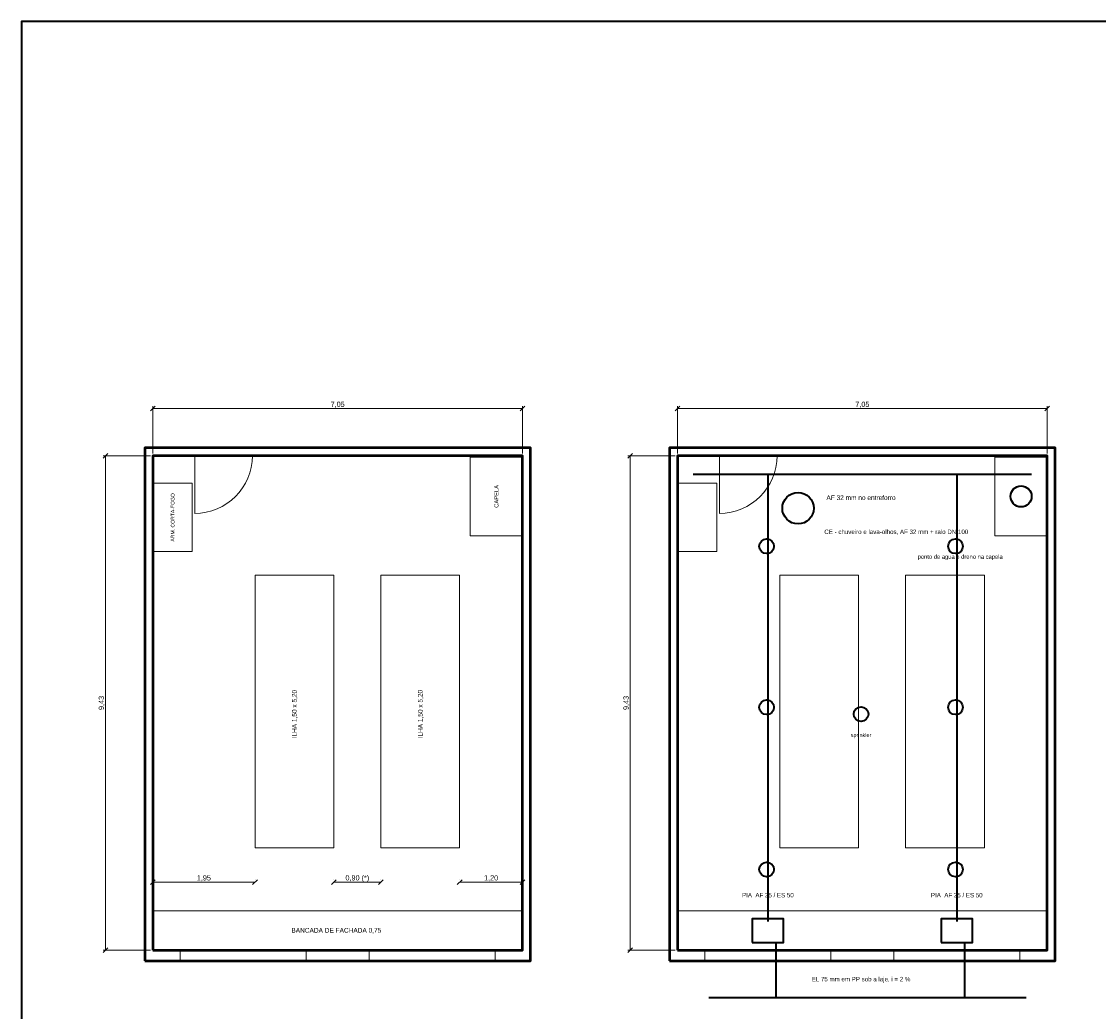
# Model space of a CAD drawing. Header units: metres. Extents: x -2.5 to 38.6, y -11 to 17.7.
# Tile 2 of 3: x -2.5 to 18, y -1.2 to 17.7. Entities that reach past the tile are written whole.
import ezdxf
from ezdxf.enums import TextEntityAlignment as Align

# ---------------------------------------------------------------- set-up
doc = ezdxf.new("R2010")
doc.units = ezdxf.units.M
for name, color, linetype, lineweight, true_color in [('COTA', 8, 'Continuous', 13, 0x6a6a6a), ('ESQUADRIA', 4, 'Continuous', 18, 0x007f9f), ('HID_AF', 5, 'Continuous', 40, 0x1d4ed8), ('HID_AP', 3, 'Continuous', 40, 0x15803d), ('HID_EL', 6, 'Continuous', 40, 0xa21caf), ('INC', 1, 'Continuous', 40, 0xd11a1a), ('MOBILIA', 9, 'Continuous', 13, 0xa8a8a8)]:
    doc.layers.add(name, color=color, linetype=linetype, lineweight=lineweight, true_color=true_color)
doc.layers.add('FOLHA', color=7, linetype='Continuous', lineweight=35)
doc.layers.add('PAREDE', color=7, linetype='Continuous', lineweight=50)

msp = doc.modelspace()

# ---------------------------------------------------------------- linework, layer by layer
at = {"layer": 'COTA'}
for p, q in [((-0.045, 10.28), (0.045, 10.37)), ((0, 9.47), (0, 10.37)), ((0, 10.325), (7.05, 10.325)), ((7.005, 10.28), (7.095, 10.37)), ((7.05, 9.47), (7.05, 10.37)), ((9.955, 10.28), (10.045, 10.37)), ((10, 9.47), (10, 10.37)), ((10, 10.325), (17.05, 10.325)), ((17.005, 10.28), (17.095, 10.37)), ((17.05, 9.47), (17.05, 10.37)), ((-0.945, 9.38), (-0.855, 9.47)), ((9.055, 9.38), (9.145, 9.47)), ((-0.045, 9.425), (-0.945, 9.425)), ((-0.9, 0), (-0.9, 9.425)), ((9.955, 9.425), (9.055, 9.425)), ((9.1, 0), (9.1, 9.425)), ((-0.045, 1.255), (0.045, 1.345)), ((0, 1.345), (0, 1.345)), ((0, 1.3), (1.95, 1.3)), ((1.905, 1.255), (1.995, 1.345)), ((1.95, 1.345), (1.95, 1.345)), ((3.405, 1.255), (3.495, 1.345)), ((3.45, 1.345), (3.45, 1.345)), ((3.45, 1.3), (4.35, 1.3)), ((4.305, 1.255), (4.395, 1.345)), ((4.35, 1.345), (4.35, 1.345)), ((5.805, 1.255), (5.895, 1.345)), ((5.85, 1.345), (5.85, 1.345)), ((5.85, 1.3), (7.05, 1.3)), ((7.005, 1.255), (7.095, 1.345)), ((7.05, 1.345), (7.05, 1.345)), ((-0.945, -0.045), (-0.855, 0.045)), ((-0.045, 0), (-0.945, 0)), ((9.055, -0.045), (9.145, 0.045)), ((9.955, 0), (9.055, 0))]:
    msp.add_line(p, q, dxfattribs=at)
at = {"layer": 'ESQUADRIA'}
for p, q in [((0.8, 9.425), (0.8, 8.325)), ((10.8, 9.425), (10.8, 8.325))]:
    msp.add_line(p, q, dxfattribs=at)
for points in [[(0.525, -0.2), (2.925, -0.2), (2.925, 0), (0.525, 0)], [(4.125, -0.2), (6.525, -0.2), (6.525, 0), (4.125, 0)], [(10.525, -0.2), (12.925, -0.2), (12.925, 0), (10.525, 0)], [(14.125, -0.2), (16.525, -0.2), (16.525, 0), (14.125, 0)]]:
    msp.add_lwpolyline(points, close=True, dxfattribs=at)
for centre in [(0.8, 9.425), (10.8, 9.425)]:
    msp.add_arc(centre, 1.1, 270, 360, dxfattribs=at)
at = {"layer": 'FOLHA'}
msp.add_lwpolyline([(-2.5, -11), (38.55, -11), (38.55, 17.7), (-2.5, 17.7)], close=True, dxfattribs=at)
at = {"layer": 'HID_AF'}
for p, q in [((10.3, 9.075), (16.75, 9.075)), ((11.725, 9.075), (11.725, 0.55)), ((15.325, 9.075), (15.325, 0.55))]:
    msp.add_line(p, q, dxfattribs=at)
for points in [[(11.425, 0.15), (12.025, 0.15), (12.025, 0.6), (11.425, 0.6)], [(15.025, 0.15), (15.625, 0.15), (15.625, 0.6), (15.025, 0.6)]]:
    msp.add_lwpolyline(points, close=True, dxfattribs=at)
msp.add_circle((16.55, 8.65), 0.2, dxfattribs=at)
at = {"layer": 'HID_AP'}
msp.add_circle((12.3, 8.425), 0.3, dxfattribs=at)
at = {"layer": 'HID_EL'}
for p, q in [((11.875, 0.15), (11.875, -0.9)), ((15.475, 0.15), (15.475, -0.9)), ((10.6, -0.9), (16.65, -0.9))]:
    msp.add_line(p, q, dxfattribs=at)
at = {"layer": 'INC'}
for centre in [(11.7, 7.7), (15.3, 7.7), (11.7, 4.63), (15.3, 4.63), (13.5, 4.5), (11.7, 1.54), (15.3, 1.54)]:
    msp.add_circle(centre, 0.14, dxfattribs=at)
at = {"layer": 'MOBILIA'}
for points in [[(6.05, 7.9), (7.05, 7.9), (7.05, 9.4), (6.05, 9.4)], [(16.05, 7.9), (17.05, 7.9), (17.05, 9.4), (16.05, 9.4)], [(0, 7.6), (0.75, 7.6), (0.75, 8.9), (0, 8.9)], [(10, 7.6), (10.75, 7.6), (10.75, 8.9), (10, 8.9)], [(1.95, 1.95), (3.45, 1.95), (3.45, 7.15), (1.95, 7.15)], [(4.35, 1.95), (5.85, 1.95), (5.85, 7.15), (4.35, 7.15)], [(11.95, 1.95), (13.45, 1.95), (13.45, 7.15), (11.95, 7.15)], [(14.35, 1.95), (15.85, 1.95), (15.85, 7.15), (14.35, 7.15)], [(0, 0), (7.05, 0), (7.05, 0.75), (0, 0.75)], [(10, 0), (17.05, 0), (17.05, 0.75), (10, 0.75)]]:
    msp.add_lwpolyline(points, close=True, dxfattribs=at)
at = {"layer": 'PAREDE'}
for points in [[(-0.15, -0.2), (7.2, -0.2), (7.2, 9.575), (-0.15, 9.575)], [(9.85, -0.2), (17.2, -0.2), (17.2, 9.575), (9.85, 9.575)], [(0, 0), (7.05, 0), (7.05, 9.425), (0, 9.425)], [(10, 0), (17.05, 0), (17.05, 9.425), (10, 9.425)]]:
    msp.add_lwpolyline(points, close=True, dxfattribs=at)

# ---------------------------------------------------------------- texts
at = {"layer": 'COTA'}
for s, p in [('7,05', (3.525, 10.405)), ('7,05', (13.525, 10.405)), ('0,90 (*)', (3.9, 1.38)), ('1,95', (0.975, 1.38)), ('1,20', (6.45, 1.38))]:
    msp.add_text(s, height=0.1, dxfattribs=at).set_placement(p, align=Align.MIDDLE_CENTER)
for p in [(-0.98, 4.713), (9.02, 4.713)]:
    msp.add_text('9,43', height=0.1, rotation=90, dxfattribs=at).set_placement(p, align=Align.MIDDLE_CENTER)
at = {"layer": 'HID_AF'}
for s, height, p in [('AF 32 mm no entreforro', 0.09, (13.5, 8.625)), ('PIA  AF 25 / ES 50', 0.085, (11.725, 1.05)), ('PIA  AF 25 / ES 50', 0.085, (15.325, 1.05))]:
    msp.add_text(s, height=height, dxfattribs=at).set_placement(p, align=Align.MIDDLE_CENTER)
msp.add_text('ponto de agua e dreno na capela', height=0.08, dxfattribs=at).set_placement((16.2, 7.5), align=Align.MIDDLE_RIGHT)
at = {"layer": 'HID_AP'}
msp.add_text('CE - chuveiro e lava-olhos, AF 32 mm + ralo DN 100', height=0.085, dxfattribs=at).set_placement((12.8, 7.975), align=Align.MIDDLE_LEFT)
at = {"layer": 'HID_EL'}
msp.add_text('EL 75 mm em PP sob a laje, i = 2 %', height=0.085, dxfattribs=at).set_placement((13.5, -0.55), align=Align.MIDDLE_CENTER)
at = {"layer": 'INC'}
msp.add_text('sprinkler', height=0.075, dxfattribs=at).set_placement((13.5, 4.1), align=Align.MIDDLE_CENTER)
at = {"layer": 'MOBILIA'}
for s, height, p in [('CAPELA', 0.08, (6.55, 8.65)), ('ARM. CORTA-FOGO', 0.07, (0.38, 8.25)), ('ILHA 1,50 x 5,20', 0.09, (2.7, 4.5)), ('ILHA 1,50 x 5,20', 0.09, (5.1, 4.5))]:
    msp.add_text(s, height=height, rotation=90, dxfattribs=at).set_placement(p, align=Align.MIDDLE_CENTER)
msp.add_text('BANCADA DE FACHADA 0,75', height=0.09, dxfattribs=at).set_placement((3.5, 0.38), align=Align.MIDDLE_CENTER)

doc.saveas('drawing.dxf')
